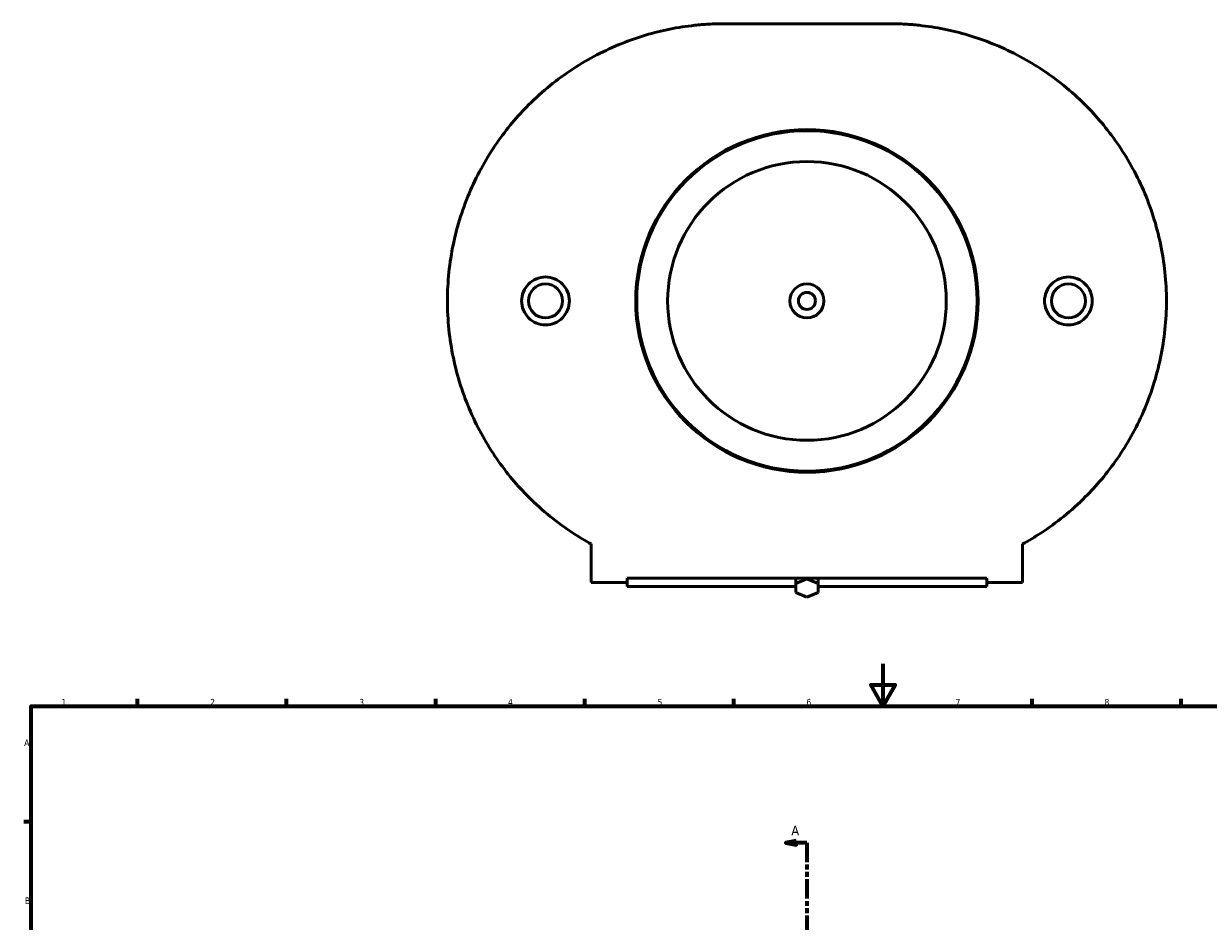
# Model space of a CAD drawing. Header units: millimetres. Extents: x -205 to 1352, y -323 to 895.
# Tile 4 of 6: x 17 to 573, y 473 to 895. Entities that reach past the tile are written whole.
import ezdxf

# ---------------------------------------------------------------- set-up
doc = ezdxf.new("R2010")
doc.units = ezdxf.units.MM
doc.linetypes.add('DOUBLE_DASH_CHAIN', pattern=[1.2403, 0.6614, -0.0827, 0.1654, -0.0827, 0.1654, -0.0827])
for name, color, linetype, lineweight in [('Border (ANSI)', 7, 'Continuous', 70), ('Section Line (ANSI)', 7, 'DOUBLE_DASH_CHAIN', 70), ('Visible (ANSI)', 7, 'Continuous', 50)]:
    doc.layers.add(name, color=color, linetype=linetype, lineweight=lineweight)
doc.styles.add('Label Text (ANSI)', font='tahoma.ttf')
doc.styles.add('Note Text (ANSI)', font='tahoma.ttf')

# ---------------------------------------------------------------- blocks, each defined once
blk = doc.blocks.new('Borders Default Border')
at = {"layer": 'Border (ANSI)'}
for p, q in [((70.08, 574), (70.08, 577.45)), ((140.17, 574), (140.17, 577.45)), ((210.25, 574), (210.25, 577.45)), ((280.33, 574), (280.33, 577.45)), ((350.42, 574), (350.42, 577.45)), ((490.58, 574), (490.58, 577.45)), ((560.67, 574), (560.67, 577.45)), ((20, 519.75), (16.55, 519.75))]:
    blk.add_line(p, q, dxfattribs=at)
at = {"layer": 'Border (ANSI)', "flags": 128}
for points in [[(420.5, 594), (420.5, 574), (414.73, 584), (426.27, 584), (420.5, 574)], [(20, 20), (20, 574), (821, 574), (821, 20), (20, 20)]]:
    blk.add_lwpolyline(points, dxfattribs=at)
at = {"layer": 'Border (ANSI)', "char_height": 3.05, "attachment_point": 7, "style": 'Note Text (ANSI)'}
for s, insert in [('1', (34.35, 574.4)), ('2', (104.2, 574.4)), ('3', (174.26, 574.34)), ('4', (244.23, 574.4)), ('5', (314.48, 574.34)), ('6', (384.49, 574.34)), ('7', (454.6, 574.4)), ('8', (524.63, 574.33)), ('A', (16.78, 555.35)), ('B', (17.15, 481.1))]:
    blk.add_mtext(s, dxfattribs=dict(at, insert=insert))
blk = doc.blocks.new('2dTransSection0')
at = {"layer": 'Section Line (ANSI)', "linetype": 'Continuous'}
for p, q in [((379.76, 510.82), (374.76, 509.82)), ((379.76, 509.82), (374.76, 509.82)), ((374.76, 509.82), (379.76, 508.82)), ((379.76, 508.82), (379.76, 510.82)), ((384.76, 509.82), (379.76, 509.82)), ((384.76, 509.82), (384.76, 500.82)), ((384.76, 31), (384.76, 22)), ((379.76, 23), (374.76, 22)), ((379.76, 21), (379.76, 23)), ((379.76, 22), (374.76, 22)), ((374.76, 22), (379.76, 21)), ((384.76, 22), (379.76, 22))]:
    blk.add_line(p, q, dxfattribs=at)
at = {"layer": 'Section Line (ANSI)', "linetype": 'DOUBLE_DASH_CHAIN', "ltscale": 13.78732}
blk.add_line((384.76, 509.82), (384.76, 22), dxfattribs=at)
at = {"layer": 'Section Line (ANSI)', "linetype": 'Continuous', "flags": 128}
for points in [[(379.76, 510.82), (374.76, 509.82), (379.76, 508.82), (379.76, 510.82)], [(379.76, 23), (374.76, 22), (379.76, 21), (379.76, 23)]]:
    blk.add_lwpolyline(points, dxfattribs=at)
at = {"layer": 'Section Line (ANSI)'}
for points in [[(379.76, 510.82), (374.76, 509.82), (379.76, 508.82), (379.76, 510.82)], [(379.76, 23), (374.76, 22), (379.76, 21), (379.76, 23)]]:
    blk.add_solid(points, dxfattribs=at)
at = {"layer": 'Section Line (ANSI)', "char_height": 4.57, "attachment_point": 7, "style": 'Label Text (ANSI)'}
for insert in [(377.4, 513.32), (377.4, 13.93)]:
    blk.add_mtext('A', dxfattribs=dict(at, insert=insert))

msp = doc.modelspace()

# ---------------------------------------------------------------- linework, layer by layer
at = {"layer": 'Visible (ANSI)'}
for p, q in [((423.469, 894.762), (346.049, 894.762)), ((283.359, 650.255), (283.359, 632.172)), ((486.159, 632.172), (486.159, 650.255)), ((300.259, 632.172), (283.359, 632.172)), ((300.259, 634.181), (469.259, 634.181)), ((300.259, 634.181), (300.259, 632.172)), ((300.259, 632.172), (300.259, 630.308)), ((300.259, 630.308), (379.563, 630.308)), ((379.563, 634.181), (379.563, 631.706)), ((384.759, 633.827), (379.563, 631.706)), ((379.563, 631.706), (379.563, 627.463)), ((384.759, 634.181), (384.759, 633.827)), ((389.955, 631.706), (384.759, 633.827)), ((389.955, 631.706), (389.955, 634.181)), ((389.955, 627.463), (389.955, 631.706)), ((389.955, 630.308), (469.259, 630.308)), ((469.259, 632.172), (469.259, 634.181)), ((469.259, 630.308), (469.259, 632.172)), ((486.159, 632.172), (469.259, 632.172)), ((379.563, 627.463), (384.759, 625.342)), ((384.759, 625.342), (389.955, 627.463))]:
    msp.add_line(p, q, dxfattribs=at)
for centre, radius in [((384.759, 764.472), 80.5), ((384.759, 764.472), 80), ((384.759, 764.472), 65.5), ((261.85, 764.472), 8), ((384.759, 764.472), 8), ((507.668, 764.472), 8), ((384.759, 764.472), 4)]:
    msp.add_circle(centre, radius, dxfattribs=at)
for points, knots in [([(215.759, 764.472), (215.759, 773.424), (216.696, 782.461), (220.38, 800.011), (223.125, 808.525), (230.066, 824.462), (234.268, 831.906), (243.585, 845.364), (248.7, 851.381), (260.384, 863.064), (267.452, 868.756), (282.183, 878.375), (289.841, 882.303), (301.325, 886.914), (305.129, 888.232), (312.717, 890.488), (316.497, 891.426), (322.236, 892.582), (324.149, 892.923), (328.038, 893.526), (330.012, 893.787), (334.118, 894.231), (336.241, 894.412), (339.676, 894.611), (340.863, 894.664), (343.357, 894.74), (344.664, 894.762), (346.049, 894.762)], [24.0455408, 24.0455408, 24.0455408, 24.0455408, 26.7313172, 26.7313172, 29.4170936, 29.4170936, 32.10287, 32.10287, 34.7886464, 34.7886464, 38.1142552, 38.1142552, 41.4398641, 41.4398641, 43.1026685, 43.1026685, 44.7654729, 44.7654729, 45.5968751, 45.5968751, 46.4282773, 46.4282773, 47.2596795, 47.2596795, 47.6753806, 47.6753806, 48.0910817, 48.0910817, 48.0910817, 48.0910817]), ([(423.469, 894.762), (424.855, 894.762), (426.161, 894.74), (428.655, 894.664), (429.842, 894.611), (433.278, 894.412), (435.401, 894.231), (439.507, 893.787), (441.481, 893.526), (445.369, 892.923), (447.283, 892.582), (453.021, 891.426), (456.802, 890.488), (464.389, 888.232), (468.193, 886.914), (479.678, 882.303), (487.336, 878.375), (502.067, 868.756), (509.135, 863.064), (520.818, 851.381), (525.933, 845.364), (535.251, 831.906), (539.453, 824.462), (546.393, 808.525), (549.139, 800.011), (552.823, 782.461), (553.759, 773.424), (553.759, 764.472)], [-48.0910817, -48.0910817, -48.0910817, -48.0910817, -47.6753806, -47.6753806, -47.2596795, -47.2596795, -46.4282773, -46.4282773, -45.5968751, -45.5968751, -44.7654729, -44.7654729, -43.1026685, -43.1026685, -41.4398641, -41.4398641, -38.1142552, -38.1142552, -34.7886464, -34.7886464, -32.10287, -32.10287, -29.4170936, -29.4170936, -26.7313172, -26.7313172, -24.0455408, -24.0455408, -24.0455408, -24.0455408]), ([(261.85, 753.214), (260.438, 753.214), (258.933, 753.498), (256.167, 754.651), (254.906, 755.52), (252.917, 757.52), (252.056, 758.785), (250.915, 761.555), (250.635, 763.061), (250.635, 765.882), (250.915, 767.388), (252.056, 770.158), (252.917, 771.423), (254.906, 773.423), (256.167, 774.292), (258.933, 775.445), (260.438, 775.729), (263.262, 775.729), (264.768, 775.445), (267.534, 774.292), (268.795, 773.423), (270.783, 771.423), (271.644, 770.158), (272.785, 767.388), (273.065, 765.882), (273.065, 763.061), (272.785, 761.555), (271.644, 758.785), (270.783, 757.52), (268.795, 755.52), (267.534, 754.651), (264.768, 753.498), (263.262, 753.214), (261.85, 753.214)], [0, 0, 0, 0, 0.4236546, 0.4236546, 0.8473092, 0.8473092, 1.2706006, 1.2706006, 1.693892, 1.693892, 2.1171834, 2.1171834, 2.5404748, 2.5404748, 2.9641294, 2.9641294, 3.387784, 3.387784, 3.8114386, 3.8114386, 4.2350932, 4.2350932, 4.6583846, 4.6583846, 5.081676, 5.081676, 5.5049674, 5.5049674, 5.9282589, 5.9282589, 6.3519135, 6.3519135, 6.775568, 6.775568, 6.775568, 6.775568]), ([(507.668, 775.729), (509.081, 775.729), (510.586, 775.445), (513.352, 774.292), (514.613, 773.423), (516.602, 771.423), (517.462, 770.158), (518.603, 767.388), (518.884, 765.882), (518.884, 763.061), (518.603, 761.555), (517.462, 758.785), (516.602, 757.52), (514.613, 755.52), (513.352, 754.651), (510.586, 753.498), (509.081, 753.214), (506.256, 753.214), (504.751, 753.498), (501.985, 754.651), (500.724, 755.52), (498.735, 757.52), (497.875, 758.785), (496.734, 761.555), (496.453, 763.061), (496.453, 765.882), (496.734, 767.388), (497.875, 770.158), (498.735, 771.423), (500.724, 773.423), (501.985, 774.292), (504.751, 775.445), (506.256, 775.729), (507.668, 775.729)], [0, 0, 0, 0, 0.4236546, 0.4236546, 0.8473092, 0.8473092, 1.2706006, 1.2706006, 1.693892, 1.693892, 2.1171834, 2.1171834, 2.5404748, 2.5404748, 2.9641294, 2.9641294, 3.387784, 3.387784, 3.8114386, 3.8114386, 4.2350932, 4.2350932, 4.6583846, 4.6583846, 5.081676, 5.081676, 5.5049674, 5.5049674, 5.9282589, 5.9282589, 6.3519135, 6.3519135, 6.775568, 6.775568, 6.775568, 6.775568]), ([(283.359, 650.255), (280.48, 651.835), (277.627, 653.543), (267.452, 660.187), (260.384, 665.879), (248.7, 677.562), (243.585, 683.579), (234.268, 697.037), (230.066, 704.481), (223.125, 720.418), (220.38, 728.932), (216.696, 746.482), (215.759, 755.519), (215.759, 764.472)], [8.7081131, 8.7081131, 8.7081131, 8.7081131, 9.9768264, 9.9768264, 13.3024352, 13.3024352, 15.9882116, 15.9882116, 18.673988, 18.673988, 21.3597644, 21.3597644, 24.0455408, 24.0455408, 24.0455408, 24.0455408]), ([(553.759, 764.472), (553.759, 755.519), (552.823, 746.482), (549.139, 728.932), (546.393, 720.418), (539.453, 704.481), (535.251, 697.037), (525.933, 683.579), (520.818, 677.562), (509.135, 665.879), (502.067, 660.187), (491.892, 653.543), (489.038, 651.835), (486.159, 650.255)], [-24.0455408, -24.0455408, -24.0455408, -24.0455408, -21.3597644, -21.3597644, -18.673988, -18.673988, -15.9882116, -15.9882116, -13.3024352, -13.3024352, -9.9768264, -9.9768264, -8.7081131, -8.7081131, -8.7081131, -8.7081131])]:
    msp.add_open_spline(points, degree=3, knots=knots, dxfattribs=at)

# ---------------------------------------------------------------- block references
msp.add_blockref('Borders Default Border', (0, 0))
at = {"layer": 'Section Line (ANSI)'}
msp.add_blockref('2dTransSection0', (0, 0), dxfattribs=at)

doc.saveas('drawing.dxf')
